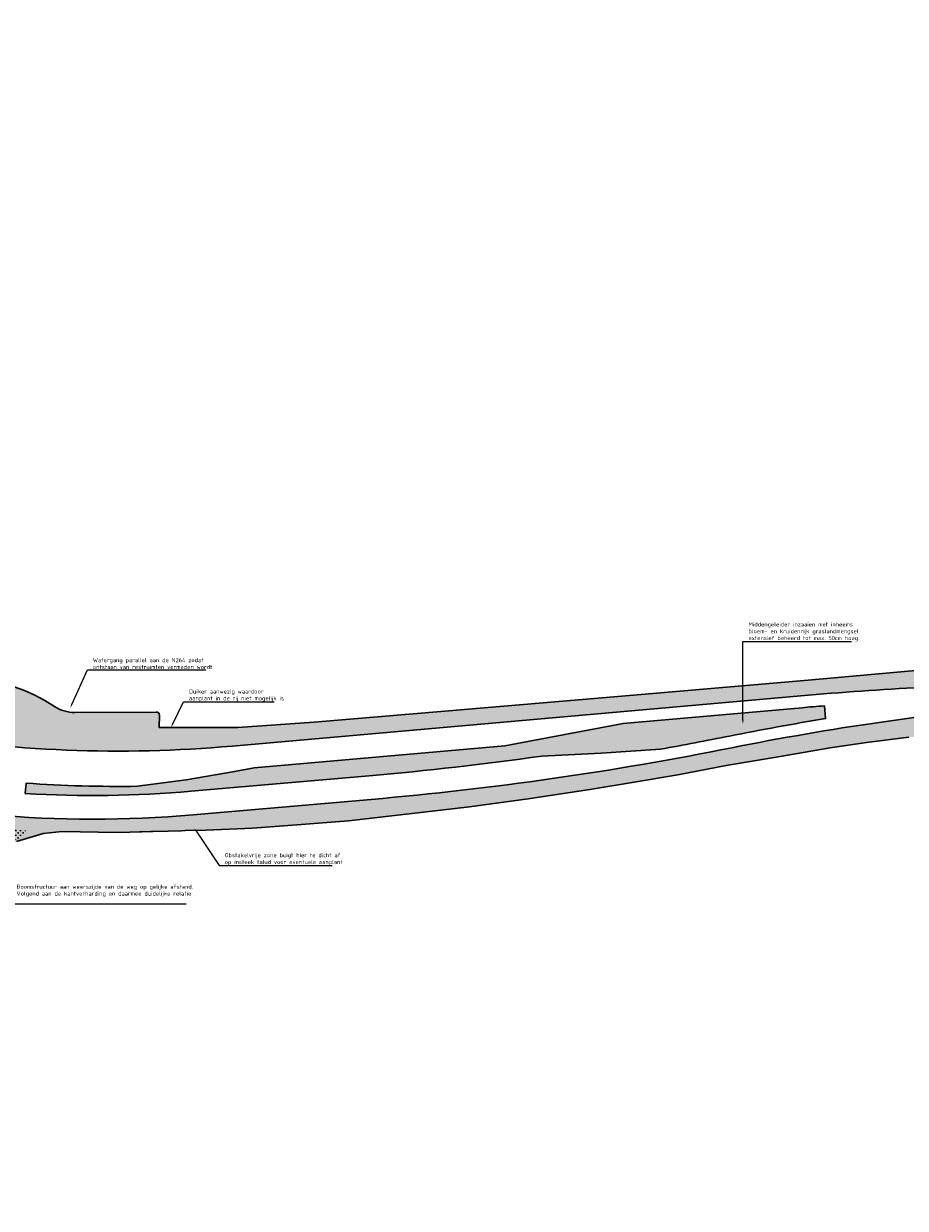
# Model space of a CAD drawing. Header units: metres. Extents: x 169758 to 173903, y 405444 to 407160.
# Tile 7 of 13: x 170487 to 170756, y 406408 to 406771. Entities that reach past the tile are written whole.
import ezdxf
from ezdxf import colors
from ezdxf.entities.mleader import LeaderData, LeaderLine
from ezdxf.math import Vec2, Vec3

# ---------------------------------------------------------------- set-up
doc = ezdxf.new("R2010")
doc.units = ezdxf.units.M
doc.header["$MEASUREMENT"] = 0
doc.layers.add('BRO ALG G Bermen', color=7, linetype='Continuous', lineweight=30, true_color=0xafd9aa)
doc.layers.add('BRO ALG G Bloem- en kruidenrijk grasland hatch', color=7, linetype='Continuous', true_color=0xd7ebd2)
doc.layers.add('X-XX-AL-T25-500', color=7, linetype='Continuous', lineweight=25)
doc.styles.add('NLCS-ISO-M500-T25', font='NLCS-ISO.ttf', dxfattribs={"height": 1.25})
pattern_1 = [(0, (0, 0), (0.75, 0.75), [0.375, -1.125]), (90, (0.1875, -0.1875), (-0.7499999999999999, 0.75), [0.375, -1.125])]

msp = doc.modelspace()

# ---------------------------------------------------------------- hatches: boundary and pattern name
at = {"layer": 'BRO ALG G Bermen'}
h = msp.add_hatch(color=256, dxfattribs=at)
h.dxf.hatch_style = 1
edge = h.paths.add_edge_path(flags=17)
edge.add_line((170035.612, 407051.313), (170005.252, 407023.721))
edge.add_line((170005.252, 407023.721), (169995.595, 407014.945))
edge.add_line((169995.595, 407014.945), (169992.799, 407012.185))
edge.add_line((169992.799, 407012.185), (169986.961, 407006.693))
edge.add_line((169986.961, 407006.693), (169984.7786659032, 407004.568055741))
edge.add_line((169984.7786659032, 407004.568055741), (169986.4161310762, 407000.9008282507))
edge.add_arc((170359.5814757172, 406621.2427428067), 532.3463499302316, 134.505863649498, 135.1613858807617)
edge.add_arc((170049.461063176, 406929.6210162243), 95.00000000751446, 135.161385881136, 141.6687191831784)
edge.add_arc((169983.9604999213, 406981.4083333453), 11.49999999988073, 141.6687191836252, 222.7496336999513)
edge.add_line((169975.5157411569, 406973.6021787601), (169974.0176026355, 406972.2697672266))
edge.add_arc((170611.9164096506, 407494.4118488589), 824.3465541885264, 219.3015037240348, 220.4787868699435)
edge.add_arc((170170.2785678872, 407127.4935724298), 250.3407251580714, 222.2188018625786, 227.7824661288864)
edge.add_arc((169624.2478095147, 406588.926065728), 517.1749999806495, 39.74957779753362, 43.06864620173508, ccw=False)
edge.add_line((170021.8760208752, 406919.6250015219), (170016.201, 406928.033))
edge.add_line((170016.201, 406928.033), (170013.8328175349, 406931.1148175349))
edge.add_line((170013.8328175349, 406931.1148175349), (170016.819, 406934.16))
edge.add_line((170016.819, 406934.16), (170016.645, 406933.921))
edge.add_line((170016.645, 406933.921), (170016.626, 406933.89))
edge.add_line((170016.626, 406933.89), (170016.492, 406933.668))
edge.add_line((170016.492, 406933.668), (170016.361, 406933.404))
edge.add_line((170016.361, 406933.404), (170016.349, 406933.373))
edge.add_line((170016.349, 406933.373), (170016.252, 406933.129))
edge.add_line((170016.252, 406933.129), (170016.197, 406932.945))
edge.add_line((170016.197, 406932.945), (170016.168, 406932.846))
edge.add_line((170016.168, 406932.846), (170016.107, 406932.556))
edge.add_line((170016.107, 406932.556), (170016.071, 406932.263))
edge.add_line((170016.071, 406932.263), (170016.06, 406931.968))
edge.add_line((170016.06, 406931.968), (170016.074, 406931.673))
edge.add_line((170016.074, 406931.673), (170016.094, 406931.526))
edge.add_line((170016.094, 406931.526), (170016.113, 406931.38))
edge.add_line((170016.113, 406931.38), (170016.124, 406931.332))
edge.add_line((170016.124, 406931.332), (170016.176, 406931.091))
edge.add_line((170016.176, 406931.091), (170016.233, 406930.908))
edge.add_line((170016.233, 406930.908), (170016.264, 406930.811))
edge.add_line((170016.264, 406930.811), (170042.564, 406891.891))
edge.add_line((170042.564, 406891.891), (170045.083, 406887.842))
edge.add_line((170045.083, 406887.842), (170046.025704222, 406886.5423251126))
edge.add_line((170046.025704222, 406886.5423251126), (170044.8009999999, 406885.654))
edge.add_line((170044.8009999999, 406885.654), (170047.771, 406881.259))
edge.add_line((170047.771, 406881.259), (170048.053437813, 406881.1749170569))
edge.add_line((170048.053437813, 406881.1749170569), (170048.095006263, 406881.1019481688))
edge.add_line((170048.095006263, 406881.1019481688), (170052.3208906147, 406873.4602314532))
edge.add_line((170052.3208906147, 406873.4602314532), (170061.3913156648, 406860.3380216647))
edge.add_line((170061.3913156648, 406860.3380216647), (170061.75, 406861.882))
edge.add_line((170061.75, 406861.882), (170066.416, 406866.871))
edge.add_line((170066.416, 406866.871), (170067.231, 406866.072))
edge.add_line((170067.231, 406866.072), (170067.552, 406865.783))
edge.add_line((170067.552, 406865.783), (170063.62, 406861.578))
edge.add_line((170063.62, 406861.578), (170063.154, 406859.574))
edge.add_line((170063.154, 406859.574), (170067.347, 406852.838))
edge.add_line((170067.347, 406852.838), (170071.597, 406846.193))
edge.add_line((170071.597, 406846.193), (170074.509, 406841.83))
edge.add_line((170074.509, 406841.83), (170091.411, 406818.25))
edge.add_line((170091.411, 406818.25), (170109.581, 406792.9))
edge.add_line((170109.581, 406792.9), (170129.53, 406765.47))
edge.add_line((170129.53, 406765.47), (170139.09, 406752.906))
edge.add_line((170139.09, 406752.906), (170145.371, 406744.651))
edge.add_line((170145.371, 406744.651), (170157.2, 406730.742))
edge.add_line((170157.2, 406730.742), (170171.829, 406714.691))
edge.add_line((170171.829, 406714.691), (170173.726, 406713.594))
edge.add_line((170173.726, 406713.594), (170175.712, 406712.667))
edge.add_line((170175.712, 406712.667), (170177.77, 406711.916))
edge.add_line((170177.77, 406711.916), (170179.177, 406711.538))
edge.add_line((170179.177, 406711.538), (170179.886, 406711.348))
edge.add_line((170179.886, 406711.348), (170180.872, 406711.173))
edge.add_line((170180.872, 406711.173), (170182.044, 406710.965))
edge.add_line((170182.044, 406710.965), (170184.227, 406710.772))
edge.add_line((170184.227, 406710.772), (170186.418, 406710.77))
edge.add_line((170186.418, 406710.77), (170196.63, 406710.98))
edge.add_line((170196.63, 406710.98), (170205.15, 406711.64))
edge.add_line((170205.15, 406711.64), (170207.596, 406711.911))
edge.add_line((170207.596, 406711.911), (170209.945, 406712.379))
edge.add_line((170209.945, 406712.379), (170210.01, 406712.392))
edge.add_line((170210.01, 406712.392), (170212.373, 406713.081))
edge.add_line((170212.373, 406713.081), (170214.668, 406713.971))
edge.add_line((170214.668, 406713.971), (170230.091, 406721.64))
edge.add_line((170230.091, 406721.64), (170233.281, 406724.54))
edge.add_line((170233.281, 406724.54), (170241.7, 406735.041))
edge.add_line((170241.7, 406735.041), (170245.958, 406740.465))
edge.add_line((170245.958, 406740.465), (170248.117, 406743.215))
edge.add_line((170248.117, 406743.215), (170248.67, 406743.919))
edge.add_line((170248.67, 406743.919), (170253.481, 406750.715))
edge.add_line((170253.481, 406750.715), (170255.65, 406753.78))
edge.add_line((170255.65, 406753.78), (170255.89, 406754.093))
edge.add_line((170255.89, 406754.093), (170258.539, 406757.55))
edge.add_line((170258.539, 406757.55), (170263.389, 406764.52))
edge.add_line((170263.389, 406764.52), (170265.289, 406763.68))
edge.add_line((170265.289, 406763.68), (170260.98, 406757.49))
edge.add_line((170260.98, 406757.49), (170259.204, 406755.102))
edge.add_line((170259.204, 406755.102), (170257.79, 406753.2))
edge.add_line((170257.79, 406753.2), (170255.643, 406750))
edge.add_line((170255.643, 406750), (170251.509, 406744.18))
edge.add_line((170251.509, 406744.18), (170247.579, 406739.089))
edge.add_line((170247.579, 406739.089), (170243.28, 406733.701))
edge.add_line((170243.28, 406733.701), (170236.45, 406724.55))
edge.add_line((170236.45, 406724.55), (170234.938, 406722.917))
edge.add_line((170234.938, 406722.917), (170231.15, 406719.792))
edge.add_line((170231.15, 406719.792), (170230.21, 406719.14))
edge.add_line((170230.21, 406719.14), (170226.416, 406717.29))
edge.add_line((170226.416, 406717.29), (170215.139, 406711.791))
edge.add_line((170215.139, 406711.791), (170212.6834312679, 406710.7793166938))
edge.add_line((170212.6834312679, 406710.7793166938), (170213.0286851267, 406704.506074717))
edge.add_line((170213.0286851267, 406704.506074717), (170192.7945334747, 406685.7381278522))
edge.add_arc((170533.3969285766, 407049.8398039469), 498.5780000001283, 226.9098951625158, 231.2686492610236)
edge.add_line((170221.4518339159, 406660.9050022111), (170221.9311204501, 406661.0175122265))
edge.add_line((170221.9311204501, 406661.0175122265), (170228.3969999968, 406657.4480000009))
edge.add_line((170228.3969999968, 406657.4480000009), (170235.6639999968, 406652.1420000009))
edge.add_line((170235.6639999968, 406652.1420000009), (170243.5609999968, 406647.0180000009))
edge.add_line((170243.5609999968, 406647.0180000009), (170252.3779999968, 406641.617000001))
edge.add_line((170252.3779999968, 406641.617000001), (170259.9679999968, 406637.2350000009))
edge.add_line((170259.9679999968, 406637.2350000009), (170271.3989999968, 406631.068000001))
edge.add_line((170271.3989999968, 406631.068000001), (170281.9599999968, 406625.9170000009))
edge.add_line((170281.9599999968, 406625.9170000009), (170291.1539999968, 406621.7280000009))
edge.add_line((170291.1539999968, 406621.7280000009), (170301.5989999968, 406616.9030000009))
edge.add_line((170301.5989999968, 406616.9030000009), (170313.4659999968, 406611.0000000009))
edge.add_line((170313.4659999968, 406611.0000000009), (170329.0629999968, 406602.0230000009))
edge.add_line((170329.0629999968, 406602.0230000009), (170343.2259999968, 406594.3360000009))
edge.add_line((170343.2259999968, 406594.3360000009), (170354.2736154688, 406588.3790850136))
edge.add_line((170354.2736154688, 406588.3790850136), (170363.8737385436, 406583.5034084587))
edge.add_arc((170533.9715758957, 407052.2716213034), 498.675156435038, 250.0561254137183, 258.7718407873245)
edge.add_arc((170439.0112461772, 406573.9311628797), 10.99999999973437, 258.7822488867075, 298.608105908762)
edge.add_arc((170468.2190261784, 406520.378333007), 50.00000000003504, 56.19273106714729, 118.6081059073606, ccw=False)
edge.add_arc((170502.1594893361, 406571.0640801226), 11.00000000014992, 236.1927310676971, 270.3239980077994)
edge.add_line((170502.2216921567, 406560.0642559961), (170527.1287227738, 406560.2051025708))
edge.add_arc((170527.1343775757, 406559.2051185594), 0.999999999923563, 3.0151875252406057, 90.32399801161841, ccw=False)
edge.add_line((170528.1329932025, 406559.2577192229), (170528.0900268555, 406555.4670410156))
edge.add_line((170528.0900268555, 406555.4670410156), (170552.0920410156, 406555.4609985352))
edge.add_line((170552.0920410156, 406555.4609985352), (170575.4700317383, 406557.0660400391))
edge.add_line((170575.4700317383, 406557.0660400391), (170615.3720092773, 406560.4760131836))
edge.add_line((170615.3720092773, 406560.4760131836), (170668.3020019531, 406565.0010375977))
edge.add_line((170668.3020019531, 406565.0010375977), (170726.5390014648, 406569.9800415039))
edge.add_line((170726.5390014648, 406569.9800415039), (170825.25, 406578.7930297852))
edge.add_line((170825.25, 406578.7930297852), (170851.9140014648, 406581.3760375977))
edge.add_line((170851.9140014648, 406581.3760375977), (170852.1300048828, 406580.9199829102))
edge.add_line((170852.1300048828, 406580.9199829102), (170883.1199951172, 406583.8500366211))
edge.add_line((170883.1199951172, 406583.8500366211), (170889.4600219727, 406584.4000244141))
edge.add_line((170889.4600219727, 406584.4000244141), (170913.950012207, 406586.5700073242))
edge.add_line((170913.950012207, 406586.5700073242), (170914.2430419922, 406587.2349853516))
edge.add_line((170914.2430419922, 406587.2349853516), (170917.575012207, 406586.3939819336))
edge.add_line((170917.575012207, 406586.3939819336), (171002.5969848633, 406593.9140014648))
edge.add_line((171002.5969848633, 406593.9140014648), (171059.616027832, 406598.9260253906))
edge.add_line((171059.616027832, 406598.9260253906), (171101.6430053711, 406604.9240112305))
edge.add_line((171101.6430053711, 406604.9240112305), (171132.0620117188, 406610.1000366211))
edge.add_line((171132.0620117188, 406610.1000366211), (171162.4700317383, 406616.1060180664))
edge.add_line((171162.4700317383, 406616.1060180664), (171209.6920166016, 406626.1810302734))
edge.add_line((171209.6920166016, 406626.1810302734), (171226.4280395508, 406629.6199951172))
edge.add_line((171226.4280395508, 406629.6199951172), (171258.5939941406, 406634.2430419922))
edge.add_line((171258.5939941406, 406634.2430419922), (171309.83203125, 406638.9100341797))
edge.add_line((171309.83203125, 406638.9100341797), (171365.9080200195, 406641.4290161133))
edge.add_line((171365.9080200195, 406641.4290161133), (171378.8934123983, 406642.012371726))
edge.add_arc((171369.4405323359, 406647.6375880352), 11.00000000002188, 329.2439852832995, 360.462577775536)
edge.add_line((171380.4401738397, 406647.7263956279), (171380.1218396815, 406687.1550245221))
edge.add_line((171380.1218396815, 406687.1550245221), (171386.0994473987, 406687.3323516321))
edge.add_line((171386.0994473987, 406687.3323516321), (171385.619657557, 406703.505825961))
edge.add_line((171385.619657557, 406703.505825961), (171385.1139710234, 406705.3895407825))
edge.add_line((171385.1139710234, 406705.3895407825), (171385.299, 406705.558))
edge.add_line((171385.299, 406705.558), (171385.484, 406705.757))
edge.add_line((171385.484, 406705.757), (171385.729, 406706.021))
edge.add_line((171385.729, 406706.021), (171385.795, 406706.08))
edge.add_line((171385.795, 406706.08), (171385.866, 406706.133))
edge.add_line((171385.866, 406706.133), (171385.941, 406706.18))
edge.add_line((171385.941, 406706.18), (171386.02, 406706.219))
edge.add_line((171386.02, 406706.219), (171386.103, 406706.251))
edge.add_line((171386.103, 406706.251), (171386.188, 406706.275))
edge.add_line((171386.188, 406706.275), (171386.275, 406706.291))
edge.add_line((171386.275, 406706.291), (171386.363, 406706.299))
edge.add_line((171386.363, 406706.299), (171386.537, 406706.307))
edge.add_line((171386.537, 406706.307), (171387.1286598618, 406686.3624435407))
edge.add_line((171387.1286598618, 406686.3624435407), (171381.1297081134, 406686.1844832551))
edge.add_line((171381.1297081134, 406686.1844832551), (171381.4401412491, 406647.7344690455))
edge.add_arc((171369.440532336, 406647.637588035), 11.99999999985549, -87.53109217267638, 0.4625777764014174, ccw=False)
edge.add_line((171369.9574591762, 406635.648727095), (171339.4568192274, 406634.308599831))
edge.add_line((171339.4568192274, 406634.308599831), (171323.4716713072, 406633.6193640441))
edge.add_line((171323.4716713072, 406633.6193640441), (171323.6267493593, 406630.022705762))
edge.add_line((171323.6267493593, 406630.022705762), (171299.7782591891, 406625.9916368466))
edge.add_line((171299.7782591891, 406625.9916368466), (171273.7084394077, 406624.867577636))
edge.add_arc((171290.9554880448, 406224.864227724), 400.37500000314, 92.4689078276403, 101.5509121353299)
edge.add_line((171210.7849580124, 406617.1304979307), (171152.4230186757, 406605.2026112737))
edge.add_arc((171032.3549473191, 407192.6835036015), 599.6249999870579, 274.89433838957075, 281.5509121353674, ccw=False)
edge.add_line((171083.5140349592, 406595.2448972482), (170926.5753944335, 406581.80613119))
edge.add_line((170926.5753944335, 406581.80613119), (170887.4689274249, 406578.3695773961))
edge.add_line((170887.4689274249, 406578.3695773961), (170799.7430459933, 406570.4706735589))
edge.add_arc((170710.0650904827, 407566.4414885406), 999.9999999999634, 272.9357894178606, 275.1450803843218, ccw=False)
edge.add_arc((170812.6842980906, 405565.4461264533), 1003.625000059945, 92.93578941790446, 95.05042643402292)
edge.add_line((170724.3327132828, 406565.1746587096), (170550.4309417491, 406549.8059894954))
edge.add_arc((170515.5370725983, 406944.6421055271), 396.3750000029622, 260.3645286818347, 275.05042643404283, ccw=False)
edge.add_arc((170533.3969285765, 407049.839803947), 503.0780000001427, 214.6532731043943, 260.3645286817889, ccw=False)
edge.add_line((170119.5609226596, 406763.7852037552), (170046.3215679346, 406869.7407871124))
edge.add_line((170046.3215679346, 406869.7407871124), (170041.9471467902, 406877.651104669))
edge.add_line((170041.9471467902, 406877.651104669), (170036.0419636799, 406888.0170106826))
edge.add_line((170036.0419636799, 406888.0170106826), (170029.8799422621, 406898.2642115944))
edge.add_arc((169624.2478094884, 406588.9260657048), 510.1250000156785, 37.32941860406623, 43.0686462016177)
edge.add_arc((169770.355024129, 406725.50088709), 310.1249999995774, 43.06864620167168, 50.30458411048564)
edge.add_arc((169978.0143960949, 406975.6685325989), 15.00000000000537, 147.1981407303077, 230.304584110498, ccw=False)
edge.add_arc((170049.4610631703, 406929.6210162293), 99.9999999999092, 135.1613858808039, 147.1981407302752, ccw=False)
edge.add_arc((170359.5814758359, 406621.2427426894), 537.3463500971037, 131.8899500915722, 135.1613858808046, ccw=False)
edge.add_line((170000.7942485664, 407021.2587742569), (170056.3545962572, 407071.7990812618))
edge.add_line((170056.3545962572, 407071.7990812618), (170069.178401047, 407083.1960328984))
edge.add_line((170069.178401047, 407083.1960328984), (170071.2880186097, 407080.8577590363))
edge.add_line((170071.2880186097, 407080.8577590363), (170058.5525605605, 407069.367682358))
edge.add_line((170058.5525605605, 407069.367682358), (170046.6064548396, 407058.6062617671))
edge.add_line((170046.6064548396, 407058.6062617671), (170035.612, 407051.313))
h = msp.add_hatch(color=256, dxfattribs=at)
h.dxf.hatch_style = 1
h.paths.add_polyline_path([(170472.9990234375, 406512.174987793), (170473.616027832, 406513.0980224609), (170474.2940063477, 406513.9760131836), (170475.0300292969, 406514.8060302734), (170475.8200073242, 406515.583984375), (170476.6619873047, 406516.3070068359), (170477.549987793, 406516.9719848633), (170478.4819946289, 406517.5740356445), (170480.2659740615, 406518.6726893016), (170484.454, 406520.595), (170492.582, 406523.108), (170498.393, 406523.663), (170509.427, 406523.467), (170516.425, 406523.359), (170519.123, 406523.46), (170522.04, 406523.543), (170522.789, 406523.581), (170525.474, 406523.667), (170526.091, 406523.687), (170530.822, 406523.772), (170534.82, 406523.892), (170536.0249554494, 406523.9280774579), (170542.435, 406524.12), (170556.631, 406524.731), (170570.198, 406525.709), (170585.991, 406526.979), (170603.592, 406529.006), (170622.959, 406531.239), (170625.174, 406531.533), (170640.919, 406533.62), (170659.722, 406536.47), (170673.364, 406538.74), (170686.676, 406541.014), (170701.457, 406543.829), (170717.368, 406546.532), (170733.307, 406549.237), (170744.359, 406550.942), (170757.284, 406552.504), (170772.861, 406554.116), (170778.435, 406554.751), (170789.051, 406555.962), (170805.456, 406557.687), (170826.012, 406559.77), (170847.741, 406561.872), (170867.173, 406563.314), (170874.492, 406563.906), (170877.4199829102, 406564.1199951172), (170884.9700317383, 406564.8300170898), (170888.9600219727, 406565.2200317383), (170898.2200317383, 406566.2300415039), (170899.719, 406566.138), (170901.469, 406566.337), (170906.521, 406566.785), (170923.3, 406568.185), (170960.367, 406571.814), (170986.955, 406573.91), (171009.041, 406575.742), (171034.719, 406578.007), (171060.54, 406580.645), (171083.61, 406582.728), (171103.849, 406585.182), (171123.078, 406586.063), (171127.315, 406586.156), (171141.517, 406586.47), (171148.234, 406586.619), (171172.846, 406587.225), (171174.299, 406587.261), (171184.909, 406587.744), (171190.869, 406587.662), (171195.446, 406587.908), (171222.669, 406589.15), (171235.944, 406589.756), (171249.82, 406590.6), (171265.891, 406591.144), (171278.154, 406591.266), (171280.388, 406590.949), (171282.874, 406590.631), (171297.871, 406591.016), (171313.37, 406591.672), (171329.824, 406592.535), (171345.408, 406593.255), (171359.508, 406593.961), (171377.0509999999, 406594.672, -0.2346648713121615), (171382.066, 406591.48), (171382.064, 406591.0949999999), (171382.064, 406590.416), (171382.058, 406587.959), (171382.714, 406578.412), (171383.009, 406572.394), (171382.957, 406572.393), (171383.257, 406567.558), (171383.828, 406557.387), (171384.07, 406553.799), (171384.086, 406550.788), (171384.21, 406550.789), (171384.701, 406541.778), (171385.203, 406532.556), (171384.309, 406532.545), (171384.321, 406531.393), (171384.322, 406531.389), (171384.343, 406529.262), (171392.612, 406529.927), (171391.782, 406551.619), (171391.573, 406556.466), (171389.995, 406556.409), (171389.994, 406556.489), (171389.33, 406568.723), (171388.794, 406578.686), (171388.234, 406583.544), (171388.658, 406583.541), (171388.343, 406587.33), (171388.317, 406587.641), (171388.305, 406587.896), (171388.249, 406588.632), (171397.483, 406588.887), (171397.495, 406588.559), (171397.5101218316, 406588.1161463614), (171397.541, 406588.111), (171397.332, 406583.199), (171397.5, 406573.213), (171397.715, 406558.274), (171397.753, 406556.671), (171397.371, 406556.654), (171395.5990261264, 406556.5754948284), (171395.736, 406550.457), (171396.444, 406530.249), (171396.5060124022, 406528.4790190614, 0.4188122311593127), (171397.555969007, 406527.5152035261), (171402.6432440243, 406527.7727760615, -0.01248984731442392), (171402.3596431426, 406535.4350996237), (171401.8637031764, 406576.7026230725, 0.03840481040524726), (171400.5035309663, 406591.9814989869, 0.3787811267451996), (171385.0624813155, 406604.4954915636), (171298.3596676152, 406600.7571037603, 0.001470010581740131), (171286.6351195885, 406600.2170344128), (171268.8426529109, 406601.0433849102), (171251.0278306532, 406601.7108162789, 0.004710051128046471), (171213.4644709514, 406598.845178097), (170927.2169802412, 406574.3136572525), (170888.1751165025, 406570.9278841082), (170793.7138772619, 406562.3961092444, 0.02691657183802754), (170703.2089432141, 406549.2821625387, -0.02776931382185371), (170592.93914865, 406533.4961563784), (170538.438000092, 406528.7608132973, -0.04377728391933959), (170476.6330506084, 406528.8121825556, 0.4070948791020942), (170460.4049765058, 406515.5575185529), (170455.580560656, 406472.9296295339), (170454.172548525, 406466.0701747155, 0.1409278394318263), (170456.3138436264, 406438.5165683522, 0.0754467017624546), (170466.5348296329, 406420.1654690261), (170474.0938384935, 406410.4013391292), (170475.6242663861, 406408.4244534), (170477.5907412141, 406409.9682355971), (170468.5116700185, 406421.6958618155, -0.07544670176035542), (170458.6557192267, 406439.3915647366, -0.1409278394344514), (170456.6214888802, 406465.5674907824), (170458.0520761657, 406472.5369256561), (170460.6842269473, 406495.7942556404), (170462.7609863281, 406495.424987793), (170466.5859985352, 406493.2440185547), (170468.375, 406492.9739990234), (170470.7180175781, 406505.9689941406), (170470.9190063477, 406507.0599975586), (170471.1940307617, 406508.1350097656), (170471.541015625, 406509.1890258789), (170471.958984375, 406510.216003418), (170472.4459838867, 406511.2139892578)])
h = msp.add_hatch(color=256, dxfattribs=at)
h.dxf.hatch_style = 1
h.paths.add_polyline_path([(170557.1039342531, 406543.1174619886), (170551.1225058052, 406541.9807046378), (170536.3572038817, 406539.4737963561), (170521.4555058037, 406537.5101210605, -0.0209631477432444), (170487.3406199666, 406538.4445665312), (170487.1225443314, 406535.3029732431, 0.03663680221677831), (170537.8102226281, 406535.9835825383), (170592.3115952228, 406540.7189450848, 0.0133203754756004), (170645.0501734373, 406546.720285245), (170663.1911358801, 406547.6235196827), (170681.3449176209, 406548.8607953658, 0.005380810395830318), (170702.4919715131, 406552.861052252, -0.008736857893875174), (170731.8393185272, 406558.2087428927), (170731.5206585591, 406562.1218331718, 0.0017228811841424), (170724.6540317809, 406561.5388294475), (170670.0006123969, 406556.708802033), (170633.7288549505, 406549.8892334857)])
at = {"layer": 'BRO ALG G Bloem- en kruidenrijk grasland hatch'}
h = msp.add_hatch(dxfattribs=at)
h.set_pattern_fill('CROSS', color=256, scale=3)
h.set_pattern_definition(pattern_1)
edge = h.paths.add_edge_path()
edge.add_line((171378.8934123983, 406642.012371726), (171365.9080200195, 406641.4290161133))
edge.add_line((171365.9080200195, 406641.4290161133), (171309.83203125, 406638.9100341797))
edge.add_line((171309.83203125, 406638.9100341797), (171258.5939941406, 406634.2430419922))
edge.add_line((171258.5939941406, 406634.2430419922), (171226.4280395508, 406629.6199951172))
edge.add_line((171226.4280395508, 406629.6199951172), (171209.6920166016, 406626.1810302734))
edge.add_line((171209.6920166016, 406626.1810302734), (171162.4700317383, 406616.1060180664))
edge.add_line((171162.4700317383, 406616.1060180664), (171132.0620117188, 406610.1000366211))
edge.add_line((171132.0620117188, 406610.1000366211), (171101.6430053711, 406604.9240112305))
edge.add_line((171101.6430053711, 406604.9240112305), (171059.616027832, 406598.9260253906))
edge.add_line((171059.616027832, 406598.9260253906), (171002.5969848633, 406593.9140014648))
edge.add_line((171002.5969848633, 406593.9140014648), (170917.575012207, 406586.3939819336))
edge.add_line((170917.575012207, 406586.3939819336), (170914.2430419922, 406587.2349853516))
edge.add_line((170914.2430419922, 406587.2349853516), (170913.950012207, 406586.5700073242))
edge.add_line((170913.950012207, 406586.5700073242), (170889.4600219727, 406584.4000244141))
edge.add_line((170889.4600219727, 406584.4000244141), (170883.1199951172, 406583.8500366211))
edge.add_line((170883.1199951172, 406583.8500366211), (170852.1300048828, 406580.9199829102))
edge.add_line((170852.1300048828, 406580.9199829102), (170851.9140014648, 406581.3760375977))
edge.add_line((170851.9140014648, 406581.3760375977), (170825.25, 406578.7930297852))
edge.add_line((170825.25, 406578.7930297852), (170726.5390014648, 406569.9800415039))
edge.add_line((170726.5390014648, 406569.9800415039), (170668.3020019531, 406565.0010375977))
edge.add_line((170668.3020019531, 406565.0010375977), (170615.3720092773, 406560.4760131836))
edge.add_line((170615.3720092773, 406560.4760131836), (170575.4700317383, 406557.0660400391))
edge.add_line((170575.4700317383, 406557.0660400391), (170552.0920410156, 406555.4609985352))
edge.add_line((170552.0920410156, 406555.4609985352), (170528.0900573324, 406555.4697298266))
edge.add_line((170528.0900573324, 406555.4697298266), (170528.1329932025, 406559.2577192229))
edge.add_arc((170527.1343775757, 406559.2051185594), 1.000000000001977, 3.015187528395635, 90.3239980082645)
edge.add_line((170527.1287227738, 406560.2051025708), (170502.2216921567, 406560.0642559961))
edge.add_arc((170502.159489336, 406571.0640801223), 10.99999999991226, 236.1927310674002, 270.32399800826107, ccw=False)
edge.add_arc((170468.2190261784, 406520.378333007), 50.00000000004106, 56.19273106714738, 118.6081059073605)
edge.add_arc((170439.0112461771, 406573.9311628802), 11.00000000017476, 258.7822488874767, 298.60810590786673, ccw=False)
edge.add_arc((170533.9715758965, 407052.2716213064), 498.6751564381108, 250.0561254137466, 258.7718407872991, ccw=False)
edge.add_line((170363.8737385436, 406583.5034084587), (170357.115, 406586.847))
edge.add_line((170357.115, 406586.847), (170350.1705, 406590.5915))
edge.add_line((170350.1705, 406590.5915), (170343.2259999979, 406594.3360000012))
edge.add_line((170343.2259999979, 406594.3360000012), (170329.0629999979, 406602.0230000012))
edge.add_line((170329.0629999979, 406602.0230000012), (170313.4659999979, 406611.0000000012))
edge.add_line((170313.4659999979, 406611.0000000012), (170301.5989999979, 406616.9030000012))
edge.add_line((170301.5989999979, 406616.9030000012), (170291.1539999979, 406621.7280000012))
edge.add_line((170291.1539999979, 406621.7280000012), (170281.9599999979, 406625.9170000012))
edge.add_line((170281.9599999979, 406625.9170000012), (170271.3989999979, 406631.0680000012))
edge.add_line((170271.3989999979, 406631.0680000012), (170259.9679999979, 406637.2350000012))
edge.add_line((170259.9679999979, 406637.2350000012), (170252.3779999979, 406641.6170000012))
edge.add_line((170252.3779999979, 406641.6170000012), (170243.5609999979, 406647.0180000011))
edge.add_line((170243.5609999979, 406647.0180000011), (170235.6639999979, 406652.1420000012))
edge.add_line((170235.6639999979, 406652.1420000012), (170228.3969999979, 406657.4480000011))
edge.add_line((170228.3969999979, 406657.4480000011), (170221.9311204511, 406661.0175122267))
edge.add_line((170221.9311204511, 406661.0175122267), (170220.8956017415, 406660.7744296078))
edge.add_arc((170533.396928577, 407049.8398039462), 499.0279999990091, 231.2282097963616, 260.3634461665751)
edge.add_arc((170515.5370725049, 406944.6421055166), 392.3250000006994, 260.3631517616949, 275.0504264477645)
edge.add_line((170550.0744102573, 406553.8402657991), (170723.976181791, 406569.2089350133))
edge.add_arc((170812.68429809, 405565.4461264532), 1007.675000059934, 92.93578941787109, 95.0504264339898, ccw=False)
edge.add_arc((170710.0650904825, 407566.4414885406), 995.9500000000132, 272.9357894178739, 275.1450803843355)
edge.add_line((170799.3798502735, 406574.5043553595), (170887.105731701, 406582.4032591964))
edge.add_line((170887.105731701, 406582.4032591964), (170926.195829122, 406585.8604239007))
edge.add_line((170926.195829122, 406585.8604239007), (171083.1684951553, 406599.2801298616))
edge.add_arc((171032.3549473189, 407192.6835036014), 595.5749999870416, 274.8943383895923, 281.5509121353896)
edge.add_line((171151.6120523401, 406609.170587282), (171209.9739916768, 406621.098473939))
edge.add_arc((171290.9554880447, 406224.864227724), 404.4250000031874, 92.46890782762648, 101.55091213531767, ccw=False)
edge.add_line((171273.5339765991, 406628.9138182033), (171299.3518865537, 406630.0270157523))
edge.add_line((171299.3518865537, 406630.0270157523), (171323.200376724, 406634.0580846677))
edge.add_line((171323.200376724, 406634.0580846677), (171323.4522865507, 406634.0689463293))
edge.add_line((171323.4522865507, 406634.0689463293), (171323.4113631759, 406635.0180644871))
edge.add_line((171323.4113631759, 406635.0180644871), (171339.3965110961, 406635.7073002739))
edge.add_line((171339.3965110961, 406635.7073002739), (171339.4557422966, 406634.3335766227))
edge.add_line((171339.4557422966, 406634.3335766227), (171369.9574591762, 406635.648727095))
edge.add_arc((171369.4405323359, 406647.6375880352), 12.00000000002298, 272.4689078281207, 332.330548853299)
edge.add_line((171380.0682284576, 406642.0651491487), (171378.8934123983, 406642.012371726))
h = msp.add_hatch(dxfattribs=at)
h.set_pattern_fill('CROSS', color=256, scale=3)
h.set_pattern_definition(pattern_1)
h.paths.add_polyline_path([(171391.2602365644, 406600.7089588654), (171298.534130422, 406596.710863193, 0.001494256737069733), (171286.6404079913, 406596.1624231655), (171268.6728886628, 406596.9969037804), (171251.0872944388, 406597.655747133, 0.004649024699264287), (171214.0856567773, 406594.8335684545), (170927.5608227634, 406570.298245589), (170888.5394310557, 406566.8943032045), (170794.0781918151, 406558.3625283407, 0.02691657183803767), (170704.0044871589, 406545.311065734, -0.02776931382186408), (170593.2897129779, 406529.46135717), (170538.788565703, 406524.7260142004, -0.01826951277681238), (170512.6917354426, 406523.4166154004), (170516.425, 406523.359), (170519.123, 406523.46), (170522.04, 406523.543), (170522.789, 406523.581), (170525.474, 406523.667), (170526.091, 406523.687), (170530.822, 406523.772), (170534.82, 406523.892), (170536.0249554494, 406523.9280774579), (170542.435, 406524.12), (170556.631, 406524.731), (170570.198, 406525.709), (170585.991, 406526.979), (170603.592, 406529.006), (170622.959, 406531.239), (170625.174, 406531.533), (170640.919, 406533.62), (170659.722, 406536.47), (170673.364, 406538.74), (170686.676, 406541.014), (170701.457, 406543.829), (170717.368, 406546.532), (170733.307, 406549.237), (170744.359, 406550.942), (170757.284, 406552.504), (170772.861, 406554.116), (170778.435, 406554.751), (170789.051, 406555.962), (170805.456, 406557.687), (170826.012, 406559.77), (170847.741, 406561.872), (170867.173, 406563.314), (170874.492, 406563.906), (170877.4199829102, 406564.1199951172), (170884.9700317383, 406564.8300170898), (170888.9600219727, 406565.2200317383), (170898.2200317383, 406566.2300415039), (170899.719, 406566.138), (170901.469, 406566.337), (170906.521, 406566.785), (170923.3, 406568.185), (170960.367, 406571.814), (170986.955, 406573.91), (171009.041, 406575.742), (171034.719, 406578.007), (171060.54, 406580.645), (171083.61, 406582.728), (171103.849, 406585.182), (171123.078, 406586.063), (171127.315, 406586.156), (171141.517, 406586.47), (171148.234, 406586.619), (171172.846, 406587.225), (171174.299, 406587.261), (171184.909, 406587.744), (171190.869, 406587.662), (171195.446, 406587.908), (171222.669, 406589.15), (171235.944, 406589.756), (171249.82, 406590.6), (171265.891, 406591.144), (171278.154, 406591.266), (171280.388, 406590.949), (171282.874, 406590.631), (171297.871, 406591.016), (171313.37, 406591.672), (171329.824, 406592.535), (171345.408, 406593.255), (171359.508, 406593.961), (171377.0509999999, 406594.672, -0.2346648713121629), (171382.066, 406591.48), (171382.064, 406591.095), (171382.064, 406590.416), (171382.058, 406587.959), (171382.714, 406578.412), (171383.009, 406572.394), (171382.957, 406572.393), (171383.257, 406567.558), (171383.828, 406557.387), (171384.07, 406553.799), (171384.086, 406550.788), (171384.21, 406550.789), (171384.701, 406541.778), (171385.203, 406532.556), (171384.309, 406532.545), (171384.321, 406531.393), (171384.322, 406531.389), (171384.343, 406529.262), (171392.612, 406529.927), (171391.782, 406551.619), (171391.573, 406556.466), (171389.995, 406556.409), (171389.994, 406556.489), (171389.33, 406568.723), (171388.794, 406578.686), (171388.234, 406583.544), (171388.658, 406583.541), (171388.343, 406587.33), (171388.317, 406587.641), (171388.305, 406587.896), (171388.249, 406588.632), (171397.483, 406588.887), (171397.495, 406588.559), (171397.5101218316, 406588.1161463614), (171397.541, 406588.111), (171397.332, 406583.199), (171397.5, 406573.213), (171397.715, 406558.274), (171397.753, 406556.671), (171397.371, 406556.654), (171395.5990261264, 406556.5754948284), (171395.736, 406550.457), (171396.444, 406530.249), (171396.501, 406528.617), (171396.5138244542, 406528.3844177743, 0.391178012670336), (171397.555969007, 406527.5152035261), (171400.1462829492, 406527.6463530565, -0.01244421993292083), (171399.8598236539, 406535.4050575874), (171399.3638836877, 406576.6725810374, 0.03840481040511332), (171398.0377157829, 406591.5694850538, 0.2407550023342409)])
h = msp.add_hatch(dxfattribs=at)
h.set_pattern_fill('CROSS', color=256, scale=3)
h.set_pattern_definition(pattern_1)
h.paths.add_polyline_path([(170702.4919715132, 406552.8610522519, -0.008736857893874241), (170731.8393185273, 406558.2087428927), (170731.5206585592, 406562.1218331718, 0.001722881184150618), (170724.6540317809, 406561.5388294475), (170670.000612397, 406556.708802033), (170633.7288549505, 406549.8892334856), (170557.1039342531, 406543.1174619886), (170551.1225058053, 406541.9807046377), (170536.3572038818, 406539.473796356), (170521.4555058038, 406537.5101210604, -0.02096314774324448), (170487.3406199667, 406538.4445665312), (170487.1225443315, 406535.302973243, 0.03663680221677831), (170537.8102226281, 406535.9835825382), (170592.3115952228, 406540.7189450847, 0.01332037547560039), (170645.0501734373, 406546.720285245), (170663.1911358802, 406547.6235196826), (170681.3449176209, 406548.8607953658, 0.005380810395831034)])
h = msp.add_hatch(dxfattribs=at)
h.set_pattern_fill('CROSS', color=256, scale=3)
h.set_pattern_definition(pattern_1)
h.paths.add_polyline_path([(170474.2940063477, 406513.9760131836), (170475.0300292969, 406514.8060302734), (170475.8200073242, 406515.583984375), (170476.6619873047, 406516.3070068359), (170477.549987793, 406516.9719848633), (170478.4819946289, 406517.5740356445), (170481.8010253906, 406519.6180419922), (170488.4806399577, 406523.90721505, -0.01270431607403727), (170470.3648144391, 406525.3509425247, 0.2690698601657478), (170462.8891179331, 406515.276375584), (170460.6842269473, 406495.7942556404), (170462.7609863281, 406495.424987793), (170466.5859985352, 406493.2440185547), (170468.375, 406492.9739990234), (170470.7180175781, 406505.9689941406), (170470.9190063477, 406507.0599975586), (170471.1940307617, 406508.1350097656), (170471.541015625, 406509.1890258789), (170471.958984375, 406510.216003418), (170472.4459838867, 406511.2139892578), (170472.9990234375, 406512.174987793), (170473.616027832, 406513.0980224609)])

# ---------------------------------------------------------------- linework, layer by layer
at = {"layer": 'BRO ALG G Bermen'}
for points in [[(170761.2818638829, 406567.753928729, 0.009227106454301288), (170724.3327132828, 406565.1746587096), (170550.4309417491, 406549.8059894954, -0.06416716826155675), (170449.1921674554, 406553.8589249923, -0.2021405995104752), (170119.5609226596, 406763.7852037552)], [(170259.9679999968, 406637.2350000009), (170271.3989999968, 406631.068000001), (170281.9599999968, 406625.9170000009), (170291.1539999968, 406621.7280000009), (170301.5989999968, 406616.9030000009), (170313.4659999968, 406611.0000000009), (170329.0629999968, 406602.0230000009), (170343.2259999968, 406594.3360000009), (170354.2736154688, 406588.3790850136), (170363.8737385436, 406583.5034084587, 0.03804782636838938), (170436.8713253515, 406563.1413186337, 0.1755436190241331), (170444.2782228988, 406564.2740951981, -0.2792773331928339), (170496.039077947, 406561.9240273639, 0.1500366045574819), (170502.2216921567, 406560.0642559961), (170527.1287227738, 406560.2051025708, -0.400522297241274), (170528.1329932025, 406559.2577192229), (170528.0900268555, 406555.4670410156), (170552.0920410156, 406555.4609985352), (170575.4700317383, 406557.0660400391), (170615.3720092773, 406560.4760131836), (170668.3020019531, 406565.0010375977), (170726.5390014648, 406569.9800415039), (170825.25, 406578.7930297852)], [(170793.7138772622, 406562.3961092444, 0.02691657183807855), (170703.2089432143, 406549.2821625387, -0.02776931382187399), (170592.9391486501, 406533.4961563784), (170538.4377760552, 406528.7607938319, -0.04377711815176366), (170476.6330597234, 406528.8121817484, 0.4070950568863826)]]:
    msp.add_lwpolyline(points, format="xyb", dxfattribs=at)
at = {"layer": 'BRO ALG G Bermen', "flags": 128}
msp.add_lwpolyline([(170702.4919715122, 406552.8610522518, -0.008736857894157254), (170731.8393185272, 406558.2087428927), (170731.5206585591, 406562.1218331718, 0.00172288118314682), (170724.6540317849, 406561.5388294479), (170670.0006123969, 406556.708802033), (170633.7288549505, 406549.8892334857), (170557.1039342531, 406543.1174619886), (170551.1225058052, 406541.9807046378), (170536.3572038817, 406539.4737963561), (170521.4555058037, 406537.5101210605, -0.02096314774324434), (170487.3406199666, 406538.4445665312), (170487.1225443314, 406535.3029732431, 0.03663680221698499), (170537.8102226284, 406535.9835825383), (170592.3115952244, 406540.7189450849, 0.01332037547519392), (170645.0501734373, 406546.720285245), (170663.1911358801, 406547.6235196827), (170681.3449176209, 406548.8607953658, 0.005380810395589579)], format="xyb", close=True, dxfattribs=at)
at = {"layer": 'BRO ALG G Bermen'}
msp.add_lwpolyline([(170484.454, 406520.595), (170492.582, 406523.108), (170498.393, 406523.663), (170509.427, 406523.467), (170516.425, 406523.359), (170519.123, 406523.46), (170522.04, 406523.543), (170522.789, 406523.581), (170525.474, 406523.667), (170526.091, 406523.687), (170530.822, 406523.772), (170534.82, 406523.892), (170536.0249554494, 406523.9280774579), (170542.435, 406524.12), (170556.631, 406524.731), (170570.198, 406525.709), (170585.991, 406526.979), (170603.592, 406529.006), (170622.959, 406531.239), (170625.174, 406531.533), (170640.919, 406533.62), (170659.722, 406536.47), (170673.364, 406538.74), (170686.676, 406541.014), (170701.457, 406543.829), (170717.368, 406546.532), (170733.307, 406549.237), (170744.359, 406550.942), (170757.284, 406552.504)], dxfattribs=at)

# ---------------------------------------------------------------- leaders
at = {"layer": 'X-XX-AL-T25-500', "transparency": 33554687}
ml = msp.add_multileader_mtext('Standard', dxfattribs=at)
ml.set_content('Middengeleider inzaaien met inheems\\Pbloem- en kruidenrijk graslandmengsel\\Pextensief beheerd tot max. 50cm hoog', color=256, style='NLCS-ISO-M500-T25')
ml.set_leader_properties(color=256, linetype='ByLayer', lineweight=-1)
ml.build(insert=Vec2(0, 0))
ml.multileader.update_dxf_attribs({"text_left_attachment_type": 5, "text_right_attachment_type": 5, "dogleg_length": 1.25, "arrow_head_size": 1.25})
ctx = ml.context
ctx.base_point, ctx.char_height, ctx.arrow_head_size, ctx.landing_gap_size, ctx.plane_origin = Vec3(170707.8312517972, 406581.8105782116), 1.25, 1.25, 0.45, Vec3(170748.1636710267, 406544.5727786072)
ctx.left_attachment, ctx.right_attachment = 5, 5
notes = []
notes.append((ctx, [(1, (1, 1, 0), (170706.5812517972, 406581.8105782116), (1, 0), 1.25, [(0, [(170706.5812517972, 406556.478147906)], 0, [])])]))
ctx.mtext.insert, ctx.mtext.flow_direction = Vec3(170708.2812517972, 406587.6439115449), 5
ml = msp.add_multileader_mtext('Standard', dxfattribs=at)
ml.set_content('Watergang parallel aan de N264 zodat \\Pontstaan van restruimten vermeden wordt ', color=256, style='NLCS-ISO-M500-T25')
ml.set_leader_properties(color=256, linetype='ByLayer', lineweight=-1)
ml.build(insert=Vec2(0, 0))
ml.multileader.update_dxf_attribs({"text_left_attachment_type": 5, "text_right_attachment_type": 5, "dogleg_length": 1.25, "arrow_head_size": 1.25})
ctx = ml.context
ctx.base_point, ctx.char_height, ctx.arrow_head_size, ctx.landing_gap_size, ctx.plane_origin = Vec3(170507.3405980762, 406573.1231259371), 1.25, 1.25, 0.45, Vec3(170562.4356233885, 406571.6428391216)
ctx.left_attachment, ctx.right_attachment = 5, 5
notes.append((ctx, [(1, (1, 1, 0), (170506.0905980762, 406573.1231259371), (1, 0), 1.25, [(0, [(170500.8254442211, 406561.3835941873)], 0, [])])]))
ctx.mtext.insert, ctx.mtext.width, ctx.mtext.flow_direction = Vec3(170507.7905980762, 406576.7064592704), 47.34189801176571, 5
ml = msp.add_multileader_mtext('Standard', dxfattribs=at)
ml.set_content('Duiker aanwezig waardoor \\Paanplant in de rij niet mogelijk is', color=256, style='NLCS-ISO-M500-T25')
ml.set_leader_properties(color=256, linetype='ByLayer', lineweight=-1)
ml.build(insert=Vec2(0, 0))
ml.multileader.update_dxf_attribs({"text_left_attachment_type": 5, "text_right_attachment_type": 5, "dogleg_length": 1.25, "arrow_head_size": 1.25})
ctx = ml.context
ctx.base_point, ctx.char_height, ctx.arrow_head_size, ctx.landing_gap_size, ctx.plane_origin = Vec3(170536.7444524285, 406563.3781152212), 1.25, 1.25, 0.45, Vec3(170593.0422361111, 406564.2209787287)
ctx.left_attachment, ctx.right_attachment = 5, 5
notes.append((ctx, [(1, (1, 1, 0), (170535.4944524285, 406563.3781152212), (1, 0), 1.25, [(0, [(170531.6706127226, 406555.4661396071)], 0, [])])]))
ctx.mtext.insert, ctx.mtext.width, ctx.mtext.flow_direction = Vec3(170537.1944524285, 406567.1281152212), 47.34189801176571, 5
ml = msp.add_multileader_mtext('Standard', dxfattribs=at)
ml.set_content('Obstakelvrije zone buigt hier te dicht af \\Pop insteek talud voor eventuele aanplant', color=256, style='NLCS-ISO-M500-T25')
ml.set_leader_properties(color=256, linetype='ByLayer', lineweight=-1)
ml.build(insert=Vec2(0, 0))
ml.multileader.update_dxf_attribs({"text_left_attachment_type": 5, "text_right_attachment_type": 5, "dogleg_length": 1.25, "arrow_head_size": 1.25})
ctx = ml.context
ctx.base_point, ctx.char_height, ctx.arrow_head_size, ctx.landing_gap_size, ctx.plane_origin = Vec3(170547.6347469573, 406513.3055547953), 1.25, 1.25, 0.45, Vec3(170612.7794211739, 406496.1426524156)
ctx.left_attachment, ctx.right_attachment = 5, 5
notes.append((ctx, [(1, (1, 1, 0), (170546.3847469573, 406513.3055547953), (1, 0), 1.25, [(0, [(170538.7883403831, 406524.7259946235)], 0, [])])]))
ctx.mtext.insert, ctx.mtext.width, ctx.mtext.defined_height, ctx.mtext.flow_direction = Vec3(170548.0847469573, 406517.0555547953), 51.33655561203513, 4.068933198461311, 5
ml = msp.add_multileader_mtext('Standard', dxfattribs=at)
ml.set_content('Boomstructuur aan weerszijde van de weg op gelijke afstand. Volgend aan de kantverharding en daarmee duidelijke relatie', color=256, style='NLCS-ISO-M500-T25')
ml.set_leader_properties(color=256, linetype='ByLayer', lineweight=-1)
ml.build(insert=Vec2(0, 0))
ml.multileader.update_dxf_attribs({"text_left_attachment_type": 5, "text_right_attachment_type": 5, "dogleg_length": 1.25, "arrow_head_size": 1.25})
ctx = ml.context
ctx.base_point, ctx.char_height, ctx.arrow_head_size, ctx.landing_gap_size, ctx.plane_origin = Vec3(170483.9951989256, 406501.578078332), 1.25, 1.25, 0.45, Vec3(170539.717121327, 406488.3176373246)
ctx.left_attachment, ctx.right_attachment = 5, 5
notes.append((ctx, [(1, (1, 1, 0), (170482.7451989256, 406501.578078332), (1, 0), 1.25, [(0, [(170465.5110952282, 406517.6435765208)], 0, [])])]))
ctx.mtext.insert, ctx.mtext.width, ctx.mtext.defined_height, ctx.mtext.flow_direction = Vec3(170484.4451989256, 406507.4114116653), 51.33655561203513, 4.068933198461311, 5
for ctx, leaders in notes:
    for number, flags, end, landing, length, lines in leaders:
        leader = LeaderData()
        leader.index, (leader.has_last_leader_line, leader.has_dogleg_vector, leader.attachment_direction) = number, flags
        leader.last_leader_point, leader.dogleg_vector, leader.dogleg_length = Vec3(end), Vec3(landing), length
        for number, points, colour, breaks in lines:
            line = LeaderLine()
            line.index, line.vertices, line.color, line.breaks = number, Vec3.list(points), colors.encode_raw_color(colour), breaks
            leader.lines.append(line)
        ctx.leaders.append(leader)

doc.saveas('drawing.dxf')
